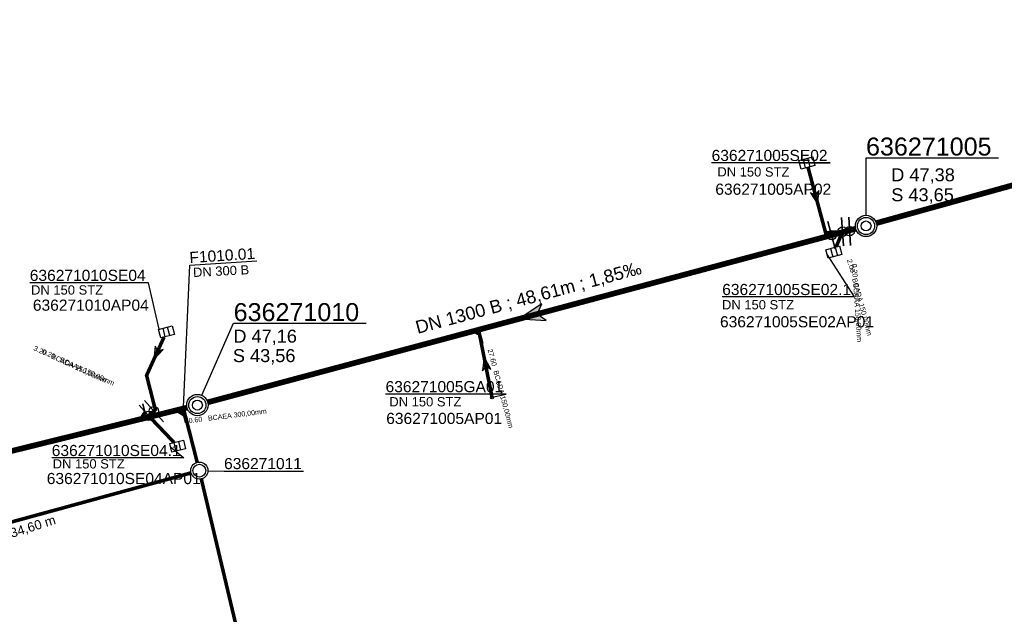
# Model space of a CAD drawing. Extents: x 356718 to 357658, y 5762241 to 5762615.
# Tile 151 of 157: x 357318 to 357387, y 5762519 to 5762561. Entities that reach past the tile are written whole.
import ezdxf
from ezdxf.enums import TextEntityAlignment as Align

# ---------------------------------------------------------------- set-up
doc = ezdxf.new("R2010")
doc.units = 0
doc.header["$MEASUREMENT"] = 0
doc.linetypes.add('AUSGEZOGEN', pattern=[0])
doc.linetypes.add('STRICHPUNKT', pattern=[5, 2, -1, 1, -1])
doc.layers.get('0').update_dxf_attribs({"linetype": 'AUSGEZOGEN'})
for name, color, linetype, true_color in [('111_00131_Symbol', 7, 'AUSGEZOGEN', 0x000000), ('111_00228_Schachtsymbol_nach_Sy', 7, 'AUSGEZOGEN', 0x000000), ('112_00229_Schachtdeckel', 7, 'AUSGEZOGEN', 0x000000), ('114_00133_Schachtnummer', 7, 'AUSGEZOGEN', 0x000000), ('114_10391_Deckelhoehe', 7, 'AUSGEZOGEN', 0x000000), ('114_10392_Schachtnummer', 7, 'AUSGEZOGEN', 0x000000), ('114_10393_Sohlhoehe', 7, 'AUSGEZOGEN', 0x000000), ('121_10376_Haltungen_Mischwasser', 6, 'STRICHPUNKT', 0xff00ff), ('121_10399_Haltungen_Mischwasser', 6, 'STRICHPUNKT', 0xff00ff), ('123_00048_Fliessrichtungspfeil', 7, 'AUSGEZOGEN', 0x000000), ('123_00137_Fliessrichtungspfeil', 7, 'AUSGEZOGEN', 0x000000), ('124_00118_Standard__Laenge___10', 7, 'AUSGEZOGEN', 0x000000), ('124_10395_Standard1', 7, 'AUSGEZOGEN', 0x000000), ('124_10626_Standard__Laenge____1', 7, 'AUSGEZOGEN', 0x000000), ('141_10677_Stutzen__alle__aus_DW', 7, 'AUSGEZOGEN', 0x000000), ('141_10868_Stutzen__141_', 7, 'AUSGEZOGEN', 0x000000)]:
    doc.layers.add(name, color=color, linetype=linetype, true_color=true_color)
doc.styles.add('ARIAL', font='arial.ttf', dxfattribs={"height": 1.5})
doc.styles.get("Standard").update_dxf_attribs({"font": 'arial.ttf', "height": 1})

# ---------------------------------------------------------------- blocks, each defined once
blk = doc.blocks.new('N03')
at = {"color": 0}
for radius in [0.75, 0.6]:
    blk.add_circle((0, 0), radius, dxfattribs=at)
blk = doc.blocks.new('N02')
at = {"color": 0}
for radius in [0.6, 0.45]:
    blk.add_circle((0, 0), radius, dxfattribs=at)
blk = doc.blocks.new('F00')
at = {"color": 0}
blk.add_circle((0, 0), 0.1, dxfattribs=at)
blk = doc.blocks.new('ES')
at = {"color": 0, "linetype": 'AUSGEZOGEN'}
for points in [[(-0.494, -0.319), (-0.494, 0.306), (0.506, 0.306), (0.506, -0.319), (-0.494, -0.319)], [(-0.169, -0.319), (-0.169, 0.306)], [(0.156, -0.319), (0.156, 0.306)]]:
    blk.add_lwpolyline(points, dxfattribs=at)
blk = doc.blocks.new('DEC')
at = {"color": 0}
blk.add_circle((0, 0), 0.35, dxfattribs=at)
blk = doc.blocks.new('FLI')
at = {"color": 0, "linetype": 'AUSGEZOGEN'}
blk.add_lwpolyline([(-0.4, 0), (-0.9, -0.6), (0.9, 0), (-0.9, 0.6), (-0.4, 0)], close=True, dxfattribs=at)
at = {"color": 0}
for points in [[(-0.4, 0), (0.9, 0), (-0.9, 0.6)], [(-0.9, -0.6), (0.9, 0), (-0.4, 0)]]:
    blk.add_solid(points, dxfattribs=at)

msp = doc.modelspace()

# ---------------------------------------------------------------- linework, layer by layer
at = {"layer": '114_00133_Schachtnummer', "color": 18, "linetype": 'AUSGEZOGEN', "true_color": 0x000000}
for points in [[(357372.275, 5762551.165), (357374.435, 5762551.163), (357366.104, 5762551.163)], [(357374.213, 5762544.705), (357376.114, 5762541.752), (357366.848, 5762541.752)], [(357329.04, 5762534.01), (357329.488, 5762543.994), (357334.189, 5762544.298)], [(357327.325, 5762539.488), (357326.578, 5762542.742), (357318.248, 5762542.742)], [(357350.595, 5762534.701), (357351.676, 5762534.928), (357343.221, 5762534.928)], [(357328.125, 5762531.227), (357329.057, 5762530.446), (357319.791, 5762530.446)], [(357330.749, 5762529.547), (357331.884, 5762529.526), (357337.468, 5762529.526)]]:
    msp.add_lwpolyline(points, dxfattribs=at)
at = {"layer": '114_10392_Schachtnummer', "color": 18, "linetype": 'AUSGEZOGEN', "true_color": 0x000000}
for points in [[(357376.94, 5762547.485), (357376.94, 5762551.527), (357386.248, 5762551.527)], [(357330.314, 5762534.844), (357332.557, 5762539.902), (357341.865, 5762539.902)]]:
    msp.add_lwpolyline(points, dxfattribs=at)
at = {"layer": '121_10376_Haltungen_Mischwasser', "color": 6, "linetype": 'STRICHPUNKT', "true_color": 0xff00ff, "const_width": 0.4}
for points in [[(357428.37, 5762561.019), (357377.662, 5762546.936)], [(357376.216, 5762546.541), (357330.734, 5762534.353)], [(357329.282, 5762533.979), (357272.69, 5762519.981)]]:
    msp.add_lwpolyline(points, dxfattribs=at)
at = {"layer": '121_10399_Haltungen_Mischwasser', "color": 6, "linetype": 'STRICHPUNKT', "true_color": 0xff00ff, "const_width": 0.25}
for points in [[(357372.868, 5762550.857), (357374.105, 5762546.252), (357375.391, 5762546.34)], [(357374.843, 5762545.268), (357375.252, 5762546.241)], [(357327.669, 5762538.931), (357326.446, 5762536.242), (357327.061, 5762533.83), (357326.512, 5762533.341)], [(357350.675, 5762534.796), (357349.768, 5762539.35)], [(357328.375, 5762531.532), (357326.655, 5762533.336)], [(357330, 5762530.139), (357329.061, 5762533.813)], [(357297.398, 5762520.595), (357329.57, 5762529.4)], [(357336.584, 5762502.389), (357330.287, 5762528.974)]]:
    msp.add_lwpolyline(points, dxfattribs=at)
at = {"layer": '141_10677_Stutzen__alle__aus_DW', "color": 18, "linetype": 'AUSGEZOGEN', "true_color": 0x000000}
for points in [[(357375.36, 5762545.336), (357375.223, 5762547.331)], [(357327.251, 5762532.661), (357325.922, 5762534.155)]]:
    msp.add_lwpolyline(points, close=True, dxfattribs=at)
at = {"layer": '141_10677_Stutzen__alle__aus_DW', "color": 18, "true_color": 0x000000}
for centre in [(357375.291, 5762546.333), (357326.586, 5762533.408)]:
    msp.add_circle(centre, 0.333, dxfattribs=at)
at = {"layer": '141_10868_Stutzen__141_', "color": 18, "linetype": 'AUSGEZOGEN', "true_color": 0x000000}
for points in [[(357375.859, 5762545.37), (357375.722, 5762547.365)], [(357374.784, 5762545.122), (357374.266, 5762547.054)], [(357349.798, 5762539.462), (357349.315, 5762539.332), (357349.927, 5762538.979)], [(357349.798, 5762539.462), (357350.056, 5762538.496)], [(357326.418, 5762533.271), (357326.178, 5762534.241)], [(357327.625, 5762532.993), (357326.295, 5762534.487)], [(357326.418, 5762533.271), (357326.298, 5762533.756), (357325.933, 5762533.151)], [(357328.942, 5762533.895), (357328.457, 5762533.775), (357329.062, 5762533.41)], [(357328.942, 5762533.895), (357329.182, 5762532.924)]]:
    msp.add_lwpolyline(points, close=True, dxfattribs=at)
at = {"layer": '141_10868_Stutzen__141_', "color": 18, "true_color": 0x000000}
for centre in [(357375.79, 5762546.368), (357374.525, 5762546.088), (357326.96, 5762533.74)]:
    msp.add_circle(centre, 0.333, dxfattribs=at)
for points in [[(357349.798, 5762539.462), (357349.315, 5762539.332), (357349.927, 5762538.979)], [(357326.418, 5762533.271), (357326.298, 5762533.756), (357325.933, 5762533.151)], [(357328.942, 5762533.895), (357328.457, 5762533.775), (357329.062, 5762533.41)]]:
    msp.add_solid(points, dxfattribs=at)

# ---------------------------------------------------------------- block references
at = {"layer": '111_00131_Symbol', "color": 18, "true_color": 0x000000}
for name, p, rotation in [('ES', (357372.785, 5762551.165), 14.2), ('F00', (357375.291, 5762546.333), 25.9), ('F00', (357375.491, 5762546.347), 14.90000000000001), ('ES', (357374.686, 5762544.895), 195.2), ('ES', (357327.839, 5762539.304), 14.4), ('F00', (357349.748, 5762539.448), 14.90000000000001), ('F00', (357326.586, 5762533.408), 41.7), ('F00', (357326.437, 5762533.275), 13.90000000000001), ('ES', (357328.621, 5762531.274), 12.9)]:
    msp.add_blockref(name, p, dxfattribs=dict(at, rotation=rotation))
for name, p in [('F00', (357350.695, 5762534.698)), ('F00', (357329.036, 5762533.91)), ('N02', (357330.149, 5762529.558))]:
    msp.add_blockref(name, p, dxfattribs=at)
at = {"layer": '111_00228_Schachtsymbol_nach_Sy', "color": 18, "true_color": 0x000000}
for p in [(357376.94, 5762546.735), (357330.01, 5762534.159)]:
    msp.add_blockref('N03', p, dxfattribs=at)
at = {"layer": '112_00229_Schachtdeckel', "color": 18, "true_color": 0x000000}
for p in [(357376.94, 5762546.735), (357330.01, 5762534.159)]:
    msp.add_blockref('DEC', p, dxfattribs=at)
at = {"layer": '123_00048_Fliessrichtungspfeil', "color": 18, "true_color": 0x000000, "rotation": 195.1}
msp.add_blockref('FLI', (357353.475, 5762540.447), dxfattribs=at)
at = {"layer": '123_00137_Fliessrichtungspfeil', "color": 18, "true_color": 0x000000, "xscale": 0.5, "yscale": 0.5, "zscale": 0.5}
for p, rotation in [((357373.445, 5762548.708), 285.1), ((357327.143, 5762537.773), 245.6), ((357350.221, 5762537.073), 101.2)]:
    msp.add_blockref('FLI', p, dxfattribs=dict(at, rotation=rotation))

# ---------------------------------------------------------------- texts
at = {"layer": '114_00133_Schachtnummer', "color": 18, "true_color": 0x000000, "style": 'ARIAL'}
for s, height, p in [('636271005SE02', 0.78136, (357366.104, 5762552.079)), ('636271005AP02', 0.78136, (357366.363, 5762549.709)), ('636271010SE04', 0.78136, (357318.248, 5762543.658)), ('636271005SE02.1', 0.78136, (357366.848, 5762542.667)), ('636271010AP04', 0.78136, (357318.466, 5762541.565)), ('636271005SE02AP01', 0.78136, (357366.692, 5762540.401)), ('636271005GA01', 0.78136, (357343.221, 5762535.844)), ('636271005AP01', 0.78136, (357343.266, 5762533.615)), ('636271010SE04.1', 0.78136, (357319.791, 5762531.362)), ('636271011', 0.7814, (357331.884, 5762530.442)), ('636271010SE04AP01', 0.78136, (357319.442, 5762529.395))]:
    msp.add_text(s, height=height, dxfattribs=at).set_placement(p, align=Align.TOP_LEFT)
msp.add_text('F1010.01', height=0.7814, rotation=3.7, dxfattribs=at).set_placement((357329.429, 5762544.908), align=Align.TOP_LEFT)
at = {"layer": '114_10391_Deckelhoehe', "color": 18, "true_color": 0x000000, "style": 'ARIAL'}
for s, p in [('D 47,38', (357378.712, 5762550.782)), ('D 47,16', (357332.537, 5762539.455))]:
    msp.add_text(s, height=0.9116, dxfattribs=at).set_placement(p, align=Align.TOP_LEFT)
at = {"layer": '114_10392_Schachtnummer', "color": 18, "true_color": 0x000000, "style": 'ARIAL'}
for s, p in [('636271005', (357376.94, 5762552.943)), ('636271010', (357332.557, 5762541.318))]:
    msp.add_text(s, height=1.2601, dxfattribs=at).set_placement(p, align=Align.TOP_LEFT)
at = {"layer": '114_10393_Sohlhoehe', "color": 18, "true_color": 0x000000, "style": 'ARIAL'}
for s, p in [('S 43,65', (357378.712, 5762549.382)), ('S 43,56', (357332.504, 5762538.088))]:
    msp.add_text(s, height=0.9116, dxfattribs=at).set_placement(p, align=Align.TOP_LEFT)
at = {"layer": '124_00118_Standard__Laenge___10', "color": 18, "true_color": 0x000000, "style": 'ARIAL'}
msp.add_text('DN 200 STZ 34,60 m', height=0.65113, rotation=17.6, dxfattribs=at).set_placement((357311.739, 5762523.851), align=Align.TOP_LEFT)
at = {"layer": '124_10395_Standard1', "color": 18, "true_color": 0x000000, "style": 'ARIAL'}
msp.add_text('DN 1300 B ; 48,61m ; 1,85‰', height=0.91158, rotation=15, dxfattribs=at).set_placement((357345.231, 5762540.035), align=Align.TOP_LEFT)
at = {"layer": '124_10626_Standard__Laenge____1', "color": 18, "true_color": 0x000000, "style": 'ARIAL'}
for s, rotation, p in [('DN 150 STZ', 359.9, (357366.509, 5762550.863)), ('DN 300 B', 2.9, (357329.689, 5762543.8))]:
    msp.add_text(s, height=0.6511, rotation=rotation, dxfattribs=at).set_placement(p, align=Align.TOP_LEFT)
for p in [(357318.337, 5762542.569), (357366.833, 5762541.529), (357343.484, 5762534.718), (357319.856, 5762530.359)]:
    msp.add_text('DN 150 STZ', height=0.6511, dxfattribs=at).set_placement(p, align=Align.TOP_LEFT)
at = {"layer": '141_10677_Stutzen__alle__aus_DW', "color": 18, "true_color": 0x000000}
for s, p in [('0.20', (357375.99, 5762543.498)), ('BCAAA 150,00mm', (357376.019, 5762543.08))]:
    msp.add_text(s, height=0.00707, rotation=274, dxfattribs=at).set_placement(p, align=Align.TOP_LEFT)
for s, p in [('0.20', (357331.073, 5762531.576)), ('BCAAA 150,00mm', (357331.492, 5762531.576))]:
    msp.add_text(s, height=0.00707, dxfattribs=at).set_placement(p, align=Align.TOP_LEFT)
at = {"layer": '141_10868_Stutzen__141_', "color": 18, "true_color": 0x000000}
for s, height, rotation, p in [('2.00', 0.3533, 285.1, (357375.941, 5762544.44)), ('0.20', 0.3533, 274, (357376.29, 5762544.102)), ('BCADA 150,00mm', 0.35326, 285.1, (357376.299, 5762543.114)), ('BCAAA 150,00mm', 0.35326, 274, (357376.386, 5762542.732)), ('3.20', 0.3533, 335.3, (357318.625, 5762538.347)), ('0.20', 0.3533, 335.6, (357319.217, 5762538.11)), ('BCADA 150,00mm', 0.35326, 335.3, (357319.872, 5762537.773)), ('27.60', 0.3533, 285.1, (357350.717, 5762538.144)), ('BCAAA 150,00mm', 0.35326, 335.6, (357320.468, 5762537.543)), ('BCADA 150,00mm', 0.35326, 285.1, (357351.126, 5762536.63)), ('BCAEA 300,00mm', 0.35326, 7.1, (357330.737, 5762533.408)), ('0.60', 0.3533, 7.1, (357329.375, 5762533.238))]:
    msp.add_text(s, height=height, rotation=rotation, dxfattribs=at).set_placement(p, align=Align.TOP_LEFT)

doc.saveas('drawing.dxf')
